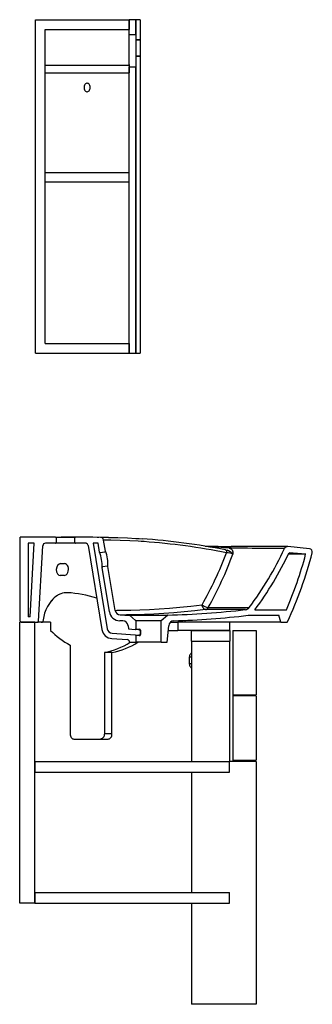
# Model space of a CAD drawing. Header units: millimetres. Extents: x 1167.37 to 1167.92, y 2163.07 to 2164.9.
import ezdxf

# ---------------------------------------------------------------- set-up
doc = ezdxf.new("R2010")
doc.units = ezdxf.units.MM
doc.layers.add('SANINDUSA', color=3, linetype='Continuous')

msp = doc.modelspace()

# ---------------------------------------------------------------- linework, layer by layer
at = {"layer": 'SANINDUSA'}
for p, q in [((1167.4028, 2164.9027), (1167.5772, 2164.9027)), ((1167.4028, 2164.2827), (1167.4028, 2164.9027)), ((1167.5892, 2164.9027), (1167.5772, 2164.9027)), ((1167.5772, 2164.8743), (1167.5772, 2164.9027)), ((1167.5772, 2164.9027), (1167.5772, 2164.8847)), ((1167.5892, 2164.8743), (1167.5892, 2164.9027)), ((1167.5972, 2164.9027), (1167.5892, 2164.9027)), ((1167.5892, 2164.9027), (1167.5892, 2164.865)), ((1167.5972, 2164.9027), (1167.5972, 2164.865)), ((1167.4208, 2164.8847), (1167.5772, 2164.8847)), ((1167.4208, 2164.3007), (1167.4208, 2164.8847)), ((1167.5892, 2164.8743), (1167.5772, 2164.8743)), ((1167.5772, 2164.8192), (1167.5772, 2164.8743)), ((1167.5972, 2164.865), (1167.5892, 2164.865)), ((1167.5892, 2164.865), (1167.5892, 2164.835)), ((1167.5892, 2164.865), (1167.5972, 2164.865)), ((1167.5972, 2164.865), (1167.5972, 2164.835)), ((1167.4208, 2164.8042), (1167.4208, 2164.8192)), ((1167.4208, 2164.8182), (1167.5772, 2164.8182)), ((1167.5772, 2164.8192), (1167.5772, 2164.8042)), ((1167.5892, 2164.835), (1167.5972, 2164.835)), ((1167.5892, 2164.835), (1167.5892, 2164.2827)), ((1167.5972, 2164.835), (1167.5892, 2164.835)), ((1167.5972, 2164.835), (1167.5972, 2164.2827)), ((1167.5772, 2164.8032), (1167.4208, 2164.8032)), ((1167.5772, 2164.815), (1167.5892, 2164.815)), ((1167.5772, 2164.2827), (1167.5772, 2164.815)), ((1167.5892, 2164.2827), (1167.5892, 2164.815)), ((1167.4208, 2164.6007), (1167.4208, 2164.6197)), ((1167.4208, 2164.6187), (1167.5772, 2164.6187)), ((1167.5772, 2164.6007), (1167.5772, 2164.6197)), ((1167.5772, 2164.6007), (1167.4208, 2164.6007)), ((1167.4208, 2164.3007), (1167.5772, 2164.3007)), ((1167.5772, 2164.3007), (1167.5772, 2164.2827)), ((1167.4028, 2164.2827), (1167.5772, 2164.2827)), ((1167.5772, 2164.2827), (1167.5892, 2164.2827)), ((1167.5892, 2164.2827), (1167.5972, 2164.2827)), ((1167.4402, 2163.9407), (1167.3746, 2163.9407)), ((1167.3752, 2163.9407), (1167.3746, 2163.9407)), ((1167.3746, 2163.7847), (1167.3746, 2163.9407)), ((1167.4412, 2163.9397), (1167.4412, 2163.9307)), ((1167.4762, 2163.9307), (1167.4762, 2163.9397)), ((1167.5208, 2163.9406), (1167.5176, 2163.9406)), ((1167.4007, 2163.9297), (1167.3894, 2163.9297)), ((1167.3894, 2163.9297), (1167.3894, 2163.7927)), ((1167.3929, 2163.7927), (1167.4007, 2163.9297)), ((1167.4086, 2163.7846), (1167.4166, 2163.925)), ((1167.4402, 2163.9297), (1167.4216, 2163.9297)), ((1167.5008, 2163.9255), (1167.5264, 2163.7692)), ((1167.5194, 2163.9296), (1167.5103, 2163.9297)), ((1167.5103, 2163.9297), (1167.5363, 2163.7708)), ((1167.5194, 2163.9296), (1167.5112, 2163.9297)), ((1167.5221, 2163.9132), (1167.5194, 2163.9296)), ((1167.5329, 2163.915), (1167.5296, 2163.9356)), ((1167.5954, 2163.9382), (1167.601, 2163.9379)), ((1167.6048, 2163.9326), (1167.5994, 2163.9329)), ((1167.7626, 2163.9202), (1167.7643, 2163.9199)), ((1167.9116, 2163.9194), (1167.8713, 2163.9233)), ((1167.5232, 2163.9124), (1167.5321, 2163.9139)), ((1167.7559, 2163.9171), (1167.7591, 2163.9165)), ((1167.9047, 2163.9091), (1167.8738, 2163.9121)), ((1167.4498, 2163.8917), (1167.4569, 2163.8917)), ((1167.5403, 2163.8022), (1167.5268, 2163.8846)), ((1167.5365, 2163.8872), (1167.5276, 2163.8858)), ((1167.551, 2163.8048), (1167.5376, 2163.8864)), ((1167.4562, 2163.8697), (1167.4492, 2163.8697)), ((1167.3929, 2163.7927), (1167.3894, 2163.7927)), ((1167.5779, 2163.7958), (1167.589, 2163.7861)), ((1167.6366, 2163.7861), (1167.6479, 2163.7959)), ((1167.7979, 2163.7957), (1167.8548, 2163.7957)), ((1167.8103, 2163.8057), (1167.8689, 2163.8057)), ((1167.8583, 2163.7827), (1167.8548, 2163.7957)), ((1167.3738, 2163.2607), (1167.3738, 2163.7827)), ((1167.4021, 2163.7827), (1167.3738, 2163.7827)), ((1167.3766, 2163.7827), (1167.4066, 2163.7827)), ((1167.4021, 2163.2607), (1167.4021, 2163.7827)), ((1167.4087, 2163.7827), (1167.4066, 2163.7827)), ((1167.4137, 2163.7827), (1167.4087, 2163.7827)), ((1167.4137, 2163.7827), (1167.4146, 2163.7827)), ((1167.431, 2163.7827), (1167.4141, 2163.7827)), ((1167.431, 2163.7827), (1167.431, 2163.7677)), ((1167.5654, 2163.7853), (1167.5594, 2163.7855)), ((1167.5751, 2163.7762), (1167.5756, 2163.7703)), ((1167.589, 2163.7861), (1167.6366, 2163.7861)), ((1167.5893, 2163.7854), (1167.5893, 2163.7705)), ((1167.6363, 2163.7854), (1167.5893, 2163.7854)), ((1167.6363, 2163.7457), (1167.6363, 2163.7854)), ((1167.6478, 2163.7457), (1167.6505, 2163.7764)), ((1167.6535, 2163.7827), (1167.6676, 2163.7827)), ((1167.6676, 2163.7827), (1167.6676, 2163.7677)), ((1167.7638, 2163.7827), (1167.6676, 2163.7827)), ((1167.6804, 2163.7863), (1167.6811, 2163.7827)), ((1167.7638, 2163.7677), (1167.7638, 2163.7827)), ((1167.8583, 2163.7827), (1167.764, 2163.7827)), ((1167.8583, 2163.7827), (1167.8692, 2163.7827)), ((1167.5455, 2163.7624), (1167.5884, 2163.7594)), ((1167.5756, 2163.7703), (1167.5882, 2163.7695)), ((1167.5952, 2163.769), (1167.5882, 2163.7695)), ((1167.5884, 2163.7594), (1167.5951, 2163.759)), ((1167.5893, 2163.7705), (1167.596, 2163.77)), ((1167.5893, 2163.7584), (1167.5893, 2163.7457)), ((1167.5958, 2163.758), (1167.5893, 2163.7584)), ((1167.6497, 2163.7677), (1167.6676, 2163.7677)), ((1167.7638, 2163.7677), (1167.6676, 2163.7677)), ((1167.6928, 2163.7477), (1167.6928, 2163.7677)), ((1167.6928, 2163.7677), (1167.7638, 2163.7677)), ((1167.7638, 2163.7677), (1167.7638, 2163.7477)), ((1167.7695, 2163.7677), (1167.7695, 2163.648)), ((1167.7695, 2163.7677), (1167.8128, 2163.7677)), ((1167.8128, 2163.7677), (1167.8128, 2163.648)), ((1167.4673, 2163.7401), (1167.4673, 2163.5757)), ((1167.5448, 2163.7525), (1167.5732, 2163.7505)), ((1167.5778, 2163.7459), (1167.5778, 2163.7457)), ((1167.5778, 2163.7457), (1167.5893, 2163.7457)), ((1167.6363, 2163.7457), (1167.5893, 2163.7457)), ((1167.6363, 2163.7457), (1167.6478, 2163.7457)), ((1167.6928, 2163.7477), (1167.7638, 2163.7477)), ((1167.6928, 2163.7477), (1167.6928, 2163.5242)), ((1167.6928, 2163.7477), (1167.7638, 2163.7477)), ((1167.7638, 2163.5242), (1167.7638, 2163.7477)), ((1167.5451, 2163.7266), (1167.531, 2163.7266)), ((1167.531, 2163.7266), (1167.531, 2163.5757)), ((1167.5451, 2163.5757), (1167.5451, 2163.7266)), ((1167.6886, 2163.7177), (1167.6886, 2163.7057)), ((1167.6928, 2163.7177), (1167.6886, 2163.7177)), ((1167.6928, 2163.7057), (1167.6886, 2163.7057)), ((1167.7695, 2163.648), (1167.8128, 2163.648)), ((1167.7695, 2163.648), (1167.7695, 2163.646)), ((1167.8128, 2163.646), (1167.7695, 2163.646)), ((1167.7695, 2163.646), (1167.7695, 2163.5262)), ((1167.7928, 2163.648), (1167.7928, 2163.646)), ((1167.8128, 2163.646), (1167.8128, 2163.5262)), ((1167.5451, 2163.5757), (1167.531, 2163.5757)), ((1167.4744, 2163.5657), (1167.538, 2163.5657)), ((1167.4021, 2163.5242), (1167.4021, 2163.5042)), ((1167.4021, 2163.5242), (1167.7631, 2163.5242)), ((1167.7631, 2163.5042), (1167.7631, 2163.5242)), ((1167.8128, 2163.5242), (1167.7638, 2163.5242)), ((1167.7695, 2163.5262), (1167.8128, 2163.5262)), ((1167.7695, 2163.5262), (1167.7695, 2163.5242)), ((1167.7928, 2163.5262), (1167.7928, 2163.5242)), ((1167.8128, 2163.5242), (1167.8128, 2163.0727)), ((1167.4021, 2163.5042), (1167.7631, 2163.5042)), ((1167.6928, 2163.5042), (1167.6928, 2163.2807)), ((1167.4021, 2163.2807), (1167.7631, 2163.2807)), ((1167.4021, 2163.2807), (1167.4021, 2163.2607)), ((1167.7631, 2163.2607), (1167.7631, 2163.2807)), ((1167.4021, 2163.2607), (1167.3738, 2163.2607)), ((1167.4021, 2163.2607), (1167.7631, 2163.2607)), ((1167.6928, 2163.2607), (1167.6928, 2163.0727)), ((1167.8128, 2163.0727), (1167.6928, 2163.0727))]:
    msp.add_line(p, q, dxfattribs=at)
at = {"layer": 'SANINDUSA', "flags": 128}
for points in [[(1167.5047, 2164.7767), (1167.5045, 2164.7784), (1167.5041, 2164.7801), (1167.5035, 2164.7815), (1167.5027, 2164.7828), (1167.5017, 2164.7838), (1167.5005, 2164.7844), (1167.4993, 2164.7847), (1167.4981, 2164.7846), (1167.4969, 2164.7841), (1167.4958, 2164.7833), (1167.4949, 2164.7822), (1167.4942, 2164.7808), (1167.4937, 2164.7793), (1167.4934, 2164.7776), (1167.4934, 2164.7758), (1167.4937, 2164.7741), (1167.4942, 2164.7726), (1167.4949, 2164.7712), (1167.4958, 2164.7701), (1167.4969, 2164.7693), (1167.4981, 2164.7688), (1167.4993, 2164.7687), (1167.5005, 2164.769), (1167.5017, 2164.7696), (1167.5027, 2164.7706), (1167.5035, 2164.7719), (1167.5041, 2164.7733), (1167.5045, 2164.775), (1167.5047, 2164.7767)], [(1167.4402, 2163.9407), (1167.4402, 2163.9407), (1167.4406, 2163.9407), (1167.4416, 2163.9407), (1167.443, 2163.9407), (1167.4449, 2163.9407), (1167.4472, 2163.9407), (1167.4497, 2163.9407), (1167.4526, 2163.9407), (1167.4556, 2163.9407), (1167.4588, 2163.9407), (1167.4618, 2163.9407), (1167.4649, 2163.9407), (1167.4677, 2163.9407), (1167.4703, 2163.9407), (1167.473, 2163.9407), (1167.4748, 2163.9407), (1167.4761, 2163.9407), (1167.4769, 2163.9407), (1167.4772, 2163.9407), (1167.4772, 2163.9407)], [(1167.4922, 2163.9407), (1167.4919, 2163.9407), (1167.4908, 2163.9407), (1167.489, 2163.9407), (1167.4865, 2163.9407), (1167.4833, 2163.9407), (1167.4795, 2163.9407), (1167.4744, 2163.9407), (1167.4688, 2163.9407), (1167.4628, 2163.9407), (1167.4568, 2163.9407), (1167.4508, 2163.9407)], [(1167.5237, 2163.9406), (1167.5095, 2163.9407), (1167.4772, 2163.9407)], [(1167.5385, 2163.9404), (1167.5559, 2163.94), (1167.5742, 2163.9394)], [(1167.5742, 2163.9394), (1167.5895, 2163.9386), (1167.5954, 2163.9382)], [(1167.4772, 2163.9297), (1167.477, 2163.9297), (1167.4763, 2163.9297), (1167.4752, 2163.9297), (1167.473, 2163.9297), (1167.4709, 2163.9297), (1167.4684, 2163.9297), (1167.4656, 2163.9297), (1167.4626, 2163.9297), (1167.4596, 2163.9297), (1167.4564, 2163.9297), (1167.4534, 2163.9297), (1167.4505, 2163.9297), (1167.4478, 2163.9297), (1167.4454, 2163.9297), (1167.4435, 2163.9297), (1167.4419, 2163.9297), (1167.4408, 2163.9297), (1167.4402, 2163.9297), (1167.4402, 2163.9297)], [(1167.4959, 2163.9297), (1167.4946, 2163.9297), (1167.4772, 2163.9297)], [(1167.4959, 2163.9297), (1167.4959, 2163.9297), (1167.4959, 2163.9297)], [(1167.5785, 2163.9341), (1167.5604, 2163.9347), (1167.5431, 2163.9352)], [(1167.5994, 2163.9329), (1167.5935, 2163.9333), (1167.5785, 2163.9341)], [(1167.7682, 2163.9202), (1167.7654, 2163.9202), (1167.7626, 2163.9202)], [(1167.7721, 2163.9238), (1167.7712, 2163.9238), (1167.7665, 2163.9238)], [(1167.8653, 2163.9199), (1167.8648, 2163.9199), (1167.8633, 2163.9199), (1167.8615, 2163.9199), (1167.8591, 2163.9199), (1167.8561, 2163.9199), (1167.8525, 2163.9199), (1167.8485, 2163.92), (1167.844, 2163.92), (1167.839, 2163.92), (1167.8334, 2163.92), (1167.8272, 2163.92), (1167.8204, 2163.9201), (1167.8131, 2163.9201), (1167.8053, 2163.9201), (1167.7968, 2163.9202), (1167.7877, 2163.9202), (1167.7782, 2163.9202), (1167.7682, 2163.9202)], [(1167.8707, 2163.9234), (1167.8707, 2163.9234), (1167.8704, 2163.9234), (1167.8697, 2163.9234), (1167.8688, 2163.9234), (1167.8675, 2163.9234), (1167.8659, 2163.9234), (1167.864, 2163.9234), (1167.8618, 2163.9234), (1167.8593, 2163.9234), (1167.8565, 2163.9234), (1167.8534, 2163.9234), (1167.85, 2163.9235), (1167.8463, 2163.9235), (1167.8423, 2163.9235), (1167.838, 2163.9235), (1167.8334, 2163.9235), (1167.8286, 2163.9235), (1167.8235, 2163.9236), (1167.8181, 2163.9236), (1167.8124, 2163.9236), (1167.8065, 2163.9236), (1167.8003, 2163.9237), (1167.7945, 2163.9237), (1167.7883, 2163.9237), (1167.7817, 2163.9237), (1167.774, 2163.9238), (1167.7721, 2163.9238)], [(1167.7559, 2163.9171), (1167.7564, 2163.9169), (1167.7568, 2163.9166), (1167.7571, 2163.916), (1167.7574, 2163.9154), (1167.7576, 2163.9146), (1167.7577, 2163.9137), (1167.7577, 2163.9128), (1167.7577, 2163.9118)], [(1167.7696, 2163.9095), (1167.7696, 2163.9095), (1167.7693, 2163.9098), (1167.7679, 2163.9111), (1167.7662, 2163.9124), (1167.7645, 2163.9137), (1167.7617, 2163.9155), (1167.7591, 2163.9165)], [(1167.7643, 2163.9199), (1167.7658, 2163.9193), (1167.7671, 2163.9184), (1167.7681, 2163.9171), (1167.7689, 2163.9156), (1167.7694, 2163.9138), (1167.7696, 2163.9117), (1167.7696, 2163.9099), (1167.7696, 2163.9099), (1167.7696, 2163.9095), (1167.7696, 2163.9095)], [(1167.9047, 2163.9091), (1167.9044, 2163.9091), (1167.9036, 2163.9091), (1167.9023, 2163.9091), (1167.9005, 2163.9091), (1167.8969, 2163.9091), (1167.8922, 2163.9091), (1167.8864, 2163.9091), (1167.8794, 2163.9091), (1167.8723, 2163.9091)], [(1167.5644, 2163.8051), (1167.5804, 2163.8052), (1167.5971, 2163.8057), (1167.6145, 2163.8065), (1167.6326, 2163.8076), (1167.6516, 2163.809), (1167.6712, 2163.8108), (1167.6915, 2163.8129), (1167.7123, 2163.8153)], [(1167.7189, 2163.8063), (1167.7178, 2163.8065), (1167.7167, 2163.807), (1167.7157, 2163.8078), (1167.7147, 2163.8089), (1167.7139, 2163.8103), (1167.7132, 2163.8118), (1167.7127, 2163.8135), (1167.7123, 2163.8153)], [(1167.7189, 2163.8063), (1167.6987, 2163.804), (1167.6791, 2163.802), (1167.6599, 2163.8002), (1167.6413, 2163.7988), (1167.6231, 2163.7977), (1167.6054, 2163.797), (1167.5884, 2163.7965), (1167.5721, 2163.7964)], [(1167.793, 2163.8062), (1167.793, 2163.8062), (1167.7926, 2163.8062), (1167.7915, 2163.8062), (1167.7888, 2163.8062), (1167.7848, 2163.8062), (1167.7796, 2163.8062), (1167.7731, 2163.8062), (1167.7654, 2163.8062), (1167.7577, 2163.8062), (1167.7492, 2163.8062), (1167.7398, 2163.8062), (1167.7297, 2163.8062), (1167.7189, 2163.8063)], [(1167.7238, 2163.8102), (1167.733, 2163.8102), (1167.7418, 2163.8102), (1167.75, 2163.8101), (1167.7578, 2163.8101), (1167.765, 2163.8101), (1167.7715, 2163.8101), (1167.7781, 2163.8101), (1167.7839, 2163.8101), (1167.7888, 2163.8101), (1167.7929, 2163.8101), (1167.7961, 2163.8101), (1167.7983, 2163.8101), (1167.7995, 2163.8101), (1167.7999, 2163.8101), (1167.7999, 2163.8101)], [(1167.5951, 2163.759), (1167.5958, 2163.759), (1167.5966, 2163.7591), (1167.597, 2163.7593), (1167.5972, 2163.7595), (1167.5973, 2163.7596), (1167.5973, 2163.7598)], [(1167.5952, 2163.769), (1167.5963, 2163.7688), (1167.597, 2163.7685), (1167.5974, 2163.7682), (1167.5976, 2163.768), (1167.5976, 2163.7679), (1167.5977, 2163.7678)], [(1167.6928, 2163.725), (1167.6927, 2163.725), (1167.6916, 2163.7245), (1167.6906, 2163.7236), (1167.6898, 2163.7224), (1167.6891, 2163.721), (1167.6887, 2163.7194), (1167.6886, 2163.7177)], [(1167.6886, 2163.7057), (1167.6887, 2163.704), (1167.6891, 2163.7024), (1167.6898, 2163.701), (1167.6906, 2163.6998), (1167.6916, 2163.6989), (1167.6927, 2163.6984), (1167.6928, 2163.6984)], [(1167.4673, 2163.5757), (1167.4675, 2163.5737), (1167.4679, 2163.5719), (1167.4685, 2163.5701), (1167.4694, 2163.5686), (1167.4705, 2163.5674), (1167.4717, 2163.5664), (1167.473, 2163.5659), (1167.4744, 2163.5657)], [(1167.531, 2163.5757), (1167.5308, 2163.5737), (1167.5304, 2163.5719), (1167.5298, 2163.5701), (1167.5289, 2163.5686), (1167.5278, 2163.5674), (1167.5266, 2163.5664), (1167.5253, 2163.5659), (1167.5239, 2163.5657)], [(1167.538, 2163.5657), (1167.5394, 2163.5659), (1167.5407, 2163.5664), (1167.542, 2163.5674), (1167.543, 2163.5686), (1167.5439, 2163.5701), (1167.5446, 2163.5719), (1167.545, 2163.5737), (1167.5451, 2163.5757)]]:
    msp.add_lwpolyline(points, dxfattribs=at)
at = {"layer": 'SANINDUSA'}
for centre, radius, start, end in [((1167.4402, 2163.9397), 0.001, 0, 90), ((1167.4772, 2163.9397), 0.001, 90.0075, 180), ((1167.5236, 2163.9346), 0.006, 9.3, 89.59), ((1167.4938, 2161.5041), 2.4367, 88.9494, 89.2928), ((1167.4216, 2163.9247), 0.005, 90, 176.7491), ((1167.4402, 2163.9307), 0.001, 270, 0), ((1167.4772, 2163.9307), 0.001, 180, 270.0075), ((1167.4959, 2163.9247), 0.005, 67.6747, 89.9427), ((1167.4959, 2163.9247), 0.005, 9.3, 67.6747), ((1167.5128, 2164.302), 0.3724, 269.6063, 269.7561), ((1167.4759, 2161.9988), 1.9375, 88.0106, 88.4119), ((1167.518, 2162.728), 1.2127, 78.687, 86.0785), ((1167.5214, 2162.748), 1.1875, 78.5255, 85.9746), ((1167.7721, 2167.6635), 3.7397, 269.171, 269.9152), ((1167.684, 2163.1877), 0.7368, 83.8723, 87.029), ((1167.8707, 2163.9174), 0.006, 84.7129, 155.0837), ((1167.5231, 2163.9134), 0.001, 189.3, 279.3), ((1167.4519, 2163.8871), 0.0749, 358.1345, 20.4655), ((1167.5319, 2163.9149), 0.001, 279.3, 9.3), ((1167.4699, 2163.89), 0.0678, 356.9596, 21.6404), ((1167.12, 2164.1524), 0.6816, 330.3524, 339.3221), ((1167.1346, 2164.142), 0.6762, 330.6144, 339.8946), ((1167.7565, 2163.8723), 0.0395, 70.5369, 88.2519), ((1167.3099, 2164.1765), 0.6118, 323.2164, 335.2039), ((1167.3095, 2164.1766), 0.6232, 323.4737, 334.8798), ((1167.2122, 2164.091), 0.7159, 336.5188, 345.2813), ((1167.2171, 2164.0894), 0.7218, 334.9521, 345.7656), ((1167.911, 2163.9134), 0.006, 345.6862, 84.1461), ((1167.5278, 2163.8848), 0.001, 99.3, 189.3), ((1167.5366, 2163.8862), 0.001, 9.3, 99.3), ((1167.4695, 2163.7923), 0.0478, 122.1593, 140.2425), ((1167.4593, 2163.8092), 0.0281, 109.3657, 122.8911), ((1167.4616, 2163.8025), 0.0351, 88.4731, 109.2899), ((1167.4505, 2163.6215), 0.2165, 72.1443, 86.8095), ((1167.4807, 2163.7825), 0.0627, 139.8521, 155.5378), ((1167.726, 2163.8306), 0.0205, 228.1524, 263.7934), ((1167.4936, 2163.7751), 0.0775, 154.5161, 173.0924), ((1167.56, 2163.8055), 0.02, 189.3, 268.2465), ((1167.395, 2171.4572), 7.6539, 271.16784, 271.26852), ((1167.5609, 2163.8064), 0.01, 189.3, 268.2759), ((1167.6091, 2165.4102), 1.6145, 268.2759, 268.8677), ((1167.5933, 2170.8736), 7.0773, 269.73448, 269.82764), ((1167.5986, 2169.8989), 6.1029, 269.79891, 270.46876), ((1167.5772, 2163.795), 0.001, 49, 88.8677), ((1167.5989, 2169.6777), 5.8819, 269.79501, 270.47767), ((1167.6486, 2163.7952), 0.001, 91.3999, 131), ((1167.6091, 2165.4102), 1.6145, 271.3999, 276.5401), ((1167.6091, 2165.4102), 1.6255, 271.7982, 276.6693), ((1167.7175, 2163.8131), 0.00699, 281.235, 334.7766), ((1167.7919, 2163.8161), 0.01, 276.5401, 323.0596), ((1167.3766, 2163.7847), 0.002, 180, 270), ((1167.4066, 2163.7847), 0.002, 270, 356.7491), ((1167.4146, 2163.7847), 0.002, 270, 351.8606), ((1167.5652, 2163.7753), 0.01, 5, 88.4602), ((1167.5883, 2163.7854), 0.001, 0, 49), ((1167.6373, 2163.7854), 0.001, 131, 180), ((1167.6604, 2163.7755), 0.01, 91.7982, 175), ((1167.8692, 2163.7847), 0.002, 270, 334.8534), ((1167.5423, 2163.8767), 0.1558, 224.387, 241.213), ((1167.5462, 2163.7724), 0.02, 189.3, 266), ((1167.5462, 2163.7724), 0.01, 189.3, 266), ((1167.5883, 2163.7705), 0.001, 266, 0), ((1167.5883, 2163.7584), 0.001, 0, 86), ((1167.5949, 2163.7581), 0.00088, 350.5888, 76.0244), ((1167.5951, 2163.7699), 0.000911, 277.6804, 5.9958), ((1167.5959, 2163.76), 0.002, 265.9595, 353.6053), ((1167.5959, 2163.7677), 0.00231, 1.7655, 87.6941), ((1167.5963, 2163.738), 0.0218, 85.8807, 87.4572), ((1167.5966, 2163.7457), 0.0221, 85.8243, 87.3454), ((1167.5082, 2163.8534), 0.1288, 280.1945, 303.2585), ((1167.5223, 2163.8534), 0.1288, 280.1945, 303.2585), ((1167.5728, 2163.7455), 0.005, 5, 86)]:
    msp.add_arc(centre, radius, start, end, dxfattribs=at)
for centre, major_axis, ratio, start_param, end_param in [((1167.4495, 2163.8807), (0.0006, 0.011), 0.70597, 0.040014, 3.181606), ((1167.4566, 2163.8807), (0.0006, 0.011), 0.70597, 3.181606, 6.323199), ((1167.6128, 2163.2023), (-0.0009, 0.7016), 0.034899, 0.633399, 0.652404), ((1167.6128, 2163.2023), (-0.0008, 0.7016), 0.033475, 0.633402, 0.652408)]:
    msp.add_ellipse(centre, major_axis=major_axis, ratio=ratio, start_param=start_param, end_param=end_param, dxfattribs=at)

doc.saveas('drawing.dxf')
